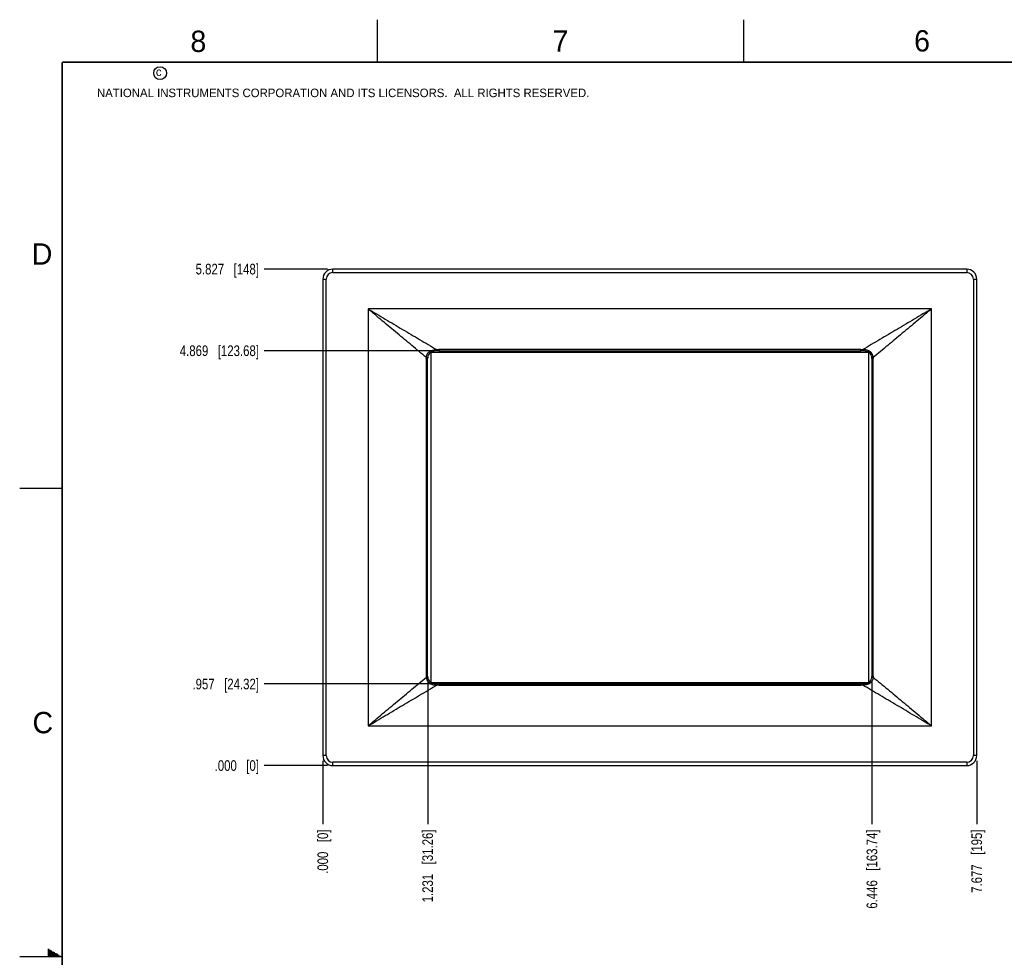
# Model space of a CAD drawing. Header units: inches. Extents: x 0 to 34, y 0 to 22.
# Tile 2 of 17: x 0 to 11.6, y 11 to 22. Entities that reach past the tile are written whole.
import ezdxf

# ---------------------------------------------------------------- set-up
doc = ezdxf.new("R2010")
doc.units = ezdxf.units.IN
doc.header["$LTSCALE"] = 1.87
doc.header["$MEASUREMENT"] = 0
doc.layers.get('0').update_dxf_attribs({"linetype": 'CONTINUOUS'})
doc.layers.add('DIMENSIONS', color=7, linetype='CONTINUOUS')
doc.styles.get("Standard").update_dxf_attribs({"font": 'txt', "width": 0.8})
doc.styles.add('TEXTSTYLE_2', font='txt')
doc.dimstyles.new('DIMSTYLE_1', dxfattribs={"dimtxt": 0.125, "dimasz": 0.18, "dimexe": 0.18, "dimexo": 0.0625, "dimgap": 0.09, "dimtad": 0, "dimtih": 1, "dimtoh": 1, "dimdec": 3, "dimzin": 4, "dimdsep": 46, "dimtxsty": 'STANDARD', "dimblk": '_FILLED', "dimblk1": '_FILLED', "dimblk2": '_FILLED', "dimcen": 0.09, "dimadec": 0, "dimazin": 0, "dimtp": 0.01, "dimtm": 0.01, "dimtfac": 1, "dimtdec": 3, "dimtofl": 0, "dimtmove": 0, "dimatfit": 3, "dimldrblk": '_FILLED', "dimfxl": 1, "dimtolj": 1, "dimtzin": 4, "dimarcsym": 0})

# ---------------------------------------------------------------- blocks, each defined once
blk = doc.blocks.new('*D0')
at = {"layer": 'DIMENSIONS', "color": 2, "linetype": 'CONTINUOUS'}
blk.add_line((4.79, 14.232), (4.79, 12.558), dxfattribs=at)
at = {"layer": 'DIMENSIONS', "color": 2, "linetype": 'CONTINUOUS', "insert": (4.727, 12.495), "char_height": 0.125, "width": 1.325, "attachment_point": 3, "rotation": 90, "line_spacing_factor": 0.9}
blk.add_mtext('1.231{\\Ftxt.shx;\\W1.000000;\\H0.125000; }[31.26]', dxfattribs=at)
blk = doc.blocks.new('_FILLED')
at = {"color": 0, "linetype": 'BYBLOCK'}
blk.add_solid([(0, 0), (-1, 0.174), (-1, -0.174)], dxfattribs=at)
blk = doc.blocks.new('*D1')
at = {"layer": 'DIMENSIONS', "color": 2, "linetype": 'CONTINUOUS'}
blk.add_line((3.559, 13.301), (3.559, 12.558), dxfattribs=at)
at = {"layer": 'DIMENSIONS', "color": 2, "linetype": 'CONTINUOUS', "insert": (3.496, 12.495), "char_height": 0.125, "width": 0.825, "attachment_point": 3, "rotation": 90, "line_spacing_factor": 0.9}
blk.add_mtext('.000{\\Ftxt.shx;\\W1.000000;\\H0.125000; }[0]', dxfattribs=at)
blk = doc.blocks.new('*D2')
at = {"layer": 'DIMENSIONS', "color": 2, "linetype": 'CONTINUOUS'}
blk.add_line((10.005, 14.232), (10.005, 12.558), dxfattribs=at)
at = {"layer": 'DIMENSIONS', "color": 2, "linetype": 'CONTINUOUS', "insert": (9.943, 12.495), "char_height": 0.125, "width": 1.425, "attachment_point": 3, "rotation": 90, "line_spacing_factor": 0.9}
blk.add_mtext('6.446{\\Ftxt.shx;\\W1.000000;\\H0.125000; }[163.74]', dxfattribs=at)
blk = doc.blocks.new('*D3')
at = {"layer": 'DIMENSIONS', "color": 2, "linetype": 'CONTINUOUS'}
blk.add_line((11.236, 13.301), (11.236, 12.558), dxfattribs=at)
at = {"layer": 'DIMENSIONS', "color": 2, "linetype": 'CONTINUOUS', "insert": (11.173, 12.495), "char_height": 0.125, "width": 1.125, "attachment_point": 3, "rotation": 90, "line_spacing_factor": 0.9}
blk.add_mtext('7.677{\\Ftxt.shx;\\W1.000000;\\H0.125000; }[195]', dxfattribs=at)
blk = doc.blocks.new('*D4')
at = {"layer": 'DIMENSIONS', "color": 2, "linetype": 'CONTINUOUS'}
blk.add_line((4.856, 14.203), (2.871, 14.203), dxfattribs=at)
at = {"layer": 'DIMENSIONS', "color": 2, "linetype": 'CONTINUOUS', "insert": (2.809, 14.265), "char_height": 0.125, "width": 1.225, "attachment_point": 3, "line_spacing_factor": 0.9}
blk.add_mtext('.957{\\Ftxt.shx;\\W1.000000;\\H0.125000; }[24.32]', dxfattribs=at)
blk = doc.blocks.new('*D5')
at = {"layer": 'DIMENSIONS', "color": 2, "linetype": 'CONTINUOUS'}
blk.add_line((3.614, 13.245), (2.871, 13.245), dxfattribs=at)
at = {"layer": 'DIMENSIONS', "color": 2, "linetype": 'CONTINUOUS', "insert": (2.809, 13.308), "char_height": 0.125, "width": 0.825, "attachment_point": 3, "line_spacing_factor": 0.9}
blk.add_mtext('.000{\\Ftxt.shx;\\W1.000000;\\H0.125000; }[0]', dxfattribs=at)
blk = doc.blocks.new('*D6')
at = {"layer": 'DIMENSIONS', "color": 2, "linetype": 'CONTINUOUS'}
blk.add_line((4.856, 18.115), (2.871, 18.115), dxfattribs=at)
at = {"layer": 'DIMENSIONS', "color": 2, "linetype": 'CONTINUOUS', "insert": (2.809, 18.177), "char_height": 0.125, "width": 1.425, "attachment_point": 3, "line_spacing_factor": 0.9}
blk.add_mtext('4.869{\\Ftxt.shx;\\W1.000000;\\H0.125000; }[123.68]', dxfattribs=at)
blk = doc.blocks.new('*D7')
at = {"layer": 'DIMENSIONS', "color": 2, "linetype": 'CONTINUOUS'}
blk.add_line((3.614, 19.072), (2.871, 19.072), dxfattribs=at)
at = {"layer": 'DIMENSIONS', "color": 2, "linetype": 'CONTINUOUS', "insert": (2.809, 19.135), "char_height": 0.125, "width": 1.125, "attachment_point": 3, "line_spacing_factor": 0.9}
blk.add_mtext('5.827{\\Ftxt.shx;\\W1.000000;\\H0.125000; }[148]', dxfattribs=at)

msp = doc.modelspace()

# ---------------------------------------------------------------- linework, layer by layer
at = {"color": 2, "linetype": 'CONTINUOUS'}
for p, q in [((4.2, 21.5), (4.2, 22)), ((8.5, 21.5), (8.5, 22)), ((0, 16.5), (0.5, 16.5)), ((0.5, 11), (0, 11)), ((0.3303, 11.09), (0.3441, 11.09)), ((0.3303, 11.08), (0.3614, 11.08)), ((0.3303, 11.07), (0.3788, 11.07)), ((0.3303, 11.06), (0.3961, 11.06)), ((0.3303, 11.05), (0.4134, 11.05)), ((0.3303, 11.04), (0.4307, 11.04)), ((0.3303, 11.03), (0.448, 11.03)), ((0.3303, 11.02), (0.4654, 11.02)), ((0.3303, 11.01), (0.4827, 11.01))]:
    msp.add_line(p, q, dxfattribs=at)
at = {"color": 7, "linetype": 'CONTINUOUS'}
for p, q in [((3.6769, 19.0326), (3.6769, 19.072)), ((11.1179, 19.072), (3.6769, 19.072)), ((3.6769, 19.0326), (11.1179, 19.0326)), ((11.1179, 19.072), (11.1179, 19.0326)), ((3.5588, 18.9539), (3.5588, 13.3634)), ((3.5588, 18.9539), (3.5982, 18.9539)), ((3.5982, 13.3633), (3.5982, 18.9539)), ((11.1966, 18.9539), (11.236, 18.9539)), ((11.1966, 18.9539), (11.1966, 13.3633)), ((11.236, 13.3634), (11.236, 18.9539)), ((4.0896, 18.6063), (4.0896, 13.711)), ((10.7051, 18.6063), (4.0896, 18.6063)), ((10.7051, 13.711), (10.7051, 18.6063)), ((4.8265, 18.0951), (4.8265, 14.2222)), ((9.9673, 18.0956), (4.8274, 18.0956)), ((4.919, 18.1282), (4.919, 18.1145)), ((9.8758, 18.1282), (4.919, 18.1282)), ((4.919, 18.1145), (9.8758, 18.1145)), ((9.8758, 18.1145), (9.8758, 18.1282)), ((9.9682, 14.2222), (9.9682, 18.0951)), ((4.7741, 18.0224), (4.7741, 14.2949)), ((4.7895, 18.0224), (4.7741, 18.0224)), ((4.7895, 14.2949), (4.7895, 18.0224)), ((10.0207, 18.0224), (10.0053, 18.0224)), ((10.0053, 18.0224), (10.0053, 14.2949)), ((10.0207, 14.2949), (10.0207, 18.0224)), ((4.7741, 14.2949), (4.7895, 14.2949)), ((4.8274, 14.2216), (9.9673, 14.2216)), ((10.0053, 14.2949), (10.0207, 14.2949)), ((4.919, 14.2027), (4.919, 14.189)), ((9.8758, 14.2027), (4.919, 14.2027)), ((4.919, 14.189), (9.8758, 14.189)), ((9.8758, 14.189), (9.8758, 14.2027)), ((4.0896, 13.711), (10.7051, 13.711)), ((3.5982, 13.3634), (3.5588, 13.3634)), ((11.236, 13.3634), (11.1966, 13.3634)), ((3.6769, 13.2452), (3.6769, 13.2846)), ((11.1179, 13.2846), (3.6769, 13.2846)), ((3.6769, 13.2452), (11.1179, 13.2452)), ((11.1179, 13.2846), (11.1179, 13.2452))]:
    msp.add_line(p, q, dxfattribs=at)
at = {"color": 7, "linetype": 'CONTINUOUS', "const_width": 0.02}
for points in [[(0.5, 21.5), (0.5, 0.5)], [(33.5, 21.5), (0.5, 21.5)]]:
    msp.add_lwpolyline(points, dxfattribs=at)
at = {"color": 2, "linetype": 'CONTINUOUS'}
msp.add_circle((1.6484, 21.3727), 0.0754, dxfattribs=at)
at = {"color": 7, "linetype": 'CONTINUOUS'}
for centre, radius, start, end in [((3.6769, 18.9539), 0.1181, 90, 180), ((3.6769, 18.9539), 0.0787, 90.00374, 180.00046), ((11.1179, 18.9539), 0.1181, 0, 90), ((11.1179, 18.9539), 0.0787, 0.00257, 90.00019), ((3.6769, 13.3634), 0.1181, 180, 270), ((3.6769, 13.3634), 0.0787, 180.00372, 270.00044), ((11.1179, 13.3634), 0.1181, 270, 360), ((11.1179, 13.3634), 0.0787, 270.00438, 359.99837)]:
    msp.add_arc(centre, radius, start, end, dxfattribs=at)
for points, knots in [([(4.7746, 18.0347), (4.7177, 18.0817), (4.6322, 18.1526), (4.5184, 18.2474), (4.4041, 18.3428), (4.2612, 18.4624), (4.1469, 18.5583), (4.0896, 18.6063)], [0, 0, 0, 0, 0.2484173, 0.3731691, 0.4982023, 0.7488805, 1, 1, 1, 1]), ([(4.0896, 18.6063), (4.1571, 18.5661), (4.2582, 18.5058), (4.393, 18.4255), (4.494, 18.3655), (4.5949, 18.3056), (4.6956, 18.246), (4.7962, 18.1866), (4.8633, 18.1472), (4.8968, 18.1276)], [0, 0, 0, 0, 0.2509893, 0.3763625, 0.5015893, 0.6266191, 0.7514002, 0.8758792, 1, 1, 1, 1]), ([(10.7051, 18.6063), (10.6377, 18.5661), (10.5366, 18.5058), (10.4018, 18.4255), (10.3008, 18.3655), (10.1999, 18.3056), (10.0991, 18.246), (9.9985, 18.1866), (9.9315, 18.1472), (9.898, 18.1276)], [0, 0, 0, 0, 0.2509893, 0.3763625, 0.5015893, 0.6266191, 0.7514002, 0.8758792, 1, 1, 1, 1]), ([(10.7051, 18.6063), (10.6479, 18.5583), (10.5336, 18.4624), (10.3622, 18.319), (10.1911, 18.1763), (10.0771, 18.0817), (10.0202, 18.0347)], [0, 0, 0, 0, 0.2511195, 0.5017977, 0.7515827, 1, 1, 1, 1]), ([(4.7741, 18.0224), (4.7741, 18.0234), (4.7741, 18.0275), (4.7743, 18.0316), (4.7746, 18.0347)], [0, 0, 0, 0, 0.2500411, 1, 1, 1, 1]), ([(4.7746, 18.0347), (4.7747, 18.0365), (4.7749, 18.0392), (4.7753, 18.0427), (4.7758, 18.0462), (4.7766, 18.0506), (4.7779, 18.0558), (4.7794, 18.061), (4.7818, 18.0677), (4.7848, 18.0742), (4.7884, 18.0804), (4.7914, 18.0848), (4.7941, 18.0883), (4.7964, 18.091), (4.7988, 18.0936), (4.802, 18.0968), (4.8074, 18.1014), (4.8132, 18.1056), (4.8193, 18.1093), (4.8241, 18.1118), (4.8289, 18.1141), (4.8339, 18.1162), (4.8389, 18.118), (4.844, 18.1196), (4.8491, 18.1211), (4.8595, 18.1236), (4.8701, 18.1254), (4.8807, 18.1265), (4.8861, 18.127), (4.8914, 18.1273), (4.895, 18.1275), (4.8968, 18.1276)], [0, 0, 0, 0, 0.0312523, 0.0468803, 0.0625079, 0.0937607, 0.1250137, 0.1562669, 0.1875204, 0.2499982, 0.281252, 0.3125058, 0.3437595, 0.3593886, 0.3750175, 0.4062713, 0.4375249, 0.5000059, 0.531259, 0.5625119, 0.5937649, 0.6250181, 0.6562711, 0.687524, 0.7187773, 0.7500304, 0.8749866, 0.9062403, 0.9374939, 0.9687475, 1, 1, 1, 1]), ([(4.7746, 18.0347), (4.7757, 18.0346), (4.7772, 18.0345), (4.7792, 18.0343), (4.7807, 18.0341), (4.7821, 18.034), (4.7833, 18.0339), (4.7845, 18.0338), (4.7856, 18.0336), (4.7866, 18.0335), (4.7874, 18.0334), (4.7881, 18.0334), (4.7885, 18.0333), (4.7888, 18.0333), (4.7891, 18.0332), (4.7893, 18.0332), (4.7895, 18.0332), (4.7897, 18.0331), (4.7898, 18.0331), (4.7899, 18.0331), (4.7899, 18.0331), (4.7899, 18.0331), (4.7899, 18.0331), (4.7899, 18.0331), (4.7899, 18.0331), (4.7899, 18.033)], [0, 0, 0, 0, 0.2055257, 0.3034894, 0.3973168, 0.4863355, 0.5699115, 0.6474484, 0.7183933, 0.7822405, 0.8385355, 0.8868785, 0.9079589, 0.9269274, 0.9437517, 0.9584019, 0.9708545, 0.9810894, 0.9890938, 0.9948647, 0.996918, 0.9984272, 0.9989853, 0.9994213, 1, 1, 1, 1]), ([(4.898, 18.1139), (4.8929, 18.1136), (4.8774, 18.1122), (4.8525, 18.1075), (4.8253, 18.0962), (4.8039, 18.0774), (4.7931, 18.0548), (4.7905, 18.0394), (4.7899, 18.033)], [0, 0, 0, 0, 0.1025839, 0.3135834, 0.5076566, 0.6881901, 0.872232, 1, 1, 1, 1]), ([(4.8968, 18.1276), (4.9023, 18.1279), (4.9097, 18.1282), (4.9171, 18.1282), (4.919, 18.1282)], [0, 0, 0, 0, 0.749968, 1, 1, 1, 1]), ([(4.898, 18.1139), (4.898, 18.1139), (4.898, 18.1139), (4.898, 18.1139), (4.898, 18.1139), (4.898, 18.114), (4.898, 18.114), (4.8979, 18.1141), (4.8979, 18.1142), (4.8979, 18.1143), (4.8979, 18.1145), (4.8978, 18.1147), (4.8978, 18.1149), (4.8978, 18.1151), (4.8977, 18.1155), (4.8977, 18.1161), (4.8976, 18.1168), (4.8975, 18.1177), (4.8974, 18.1187), (4.8974, 18.1197), (4.8973, 18.1209), (4.8972, 18.1221), (4.8971, 18.1234), (4.8969, 18.1252), (4.8968, 18.1266), (4.8968, 18.1276)], [0, 0, 0, 0, 0.0006327, 0.0016439, 0.003149, 0.0051804, 0.0077505, 0.0108646, 0.0187308, 0.0287817, 0.0410093, 0.055397, 0.0719256, 0.0905705, 0.1113032, 0.1589041, 0.2144363, 0.2775562, 0.3478726, 0.4249492, 0.5083073, 0.5974287, 0.6917602, 0.790711, 1, 1, 1, 1]), ([(9.8758, 18.1282), (9.8776, 18.1282), (9.885, 18.1282), (9.8924, 18.1279), (9.898, 18.1276)], [0, 0, 0, 0, 0.2500321, 1, 1, 1, 1]), ([(9.898, 18.1276), (9.8979, 18.1266), (9.8978, 18.1252), (9.8977, 18.1234), (9.8976, 18.1221), (9.8975, 18.1209), (9.8974, 18.1197), (9.8973, 18.1187), (9.8972, 18.1177), (9.8972, 18.1168), (9.8971, 18.1161), (9.897, 18.1155), (9.897, 18.1151), (9.8969, 18.1149), (9.8969, 18.1147), (9.8969, 18.1145), (9.8969, 18.1143), (9.8968, 18.1142), (9.8968, 18.1141), (9.8968, 18.114), (9.8968, 18.114), (9.8968, 18.1139), (9.8968, 18.1139), (9.8968, 18.1139), (9.8968, 18.1139), (9.8968, 18.1139)], [0, 0, 0, 0, 0.2092881, 0.3082385, 0.4025695, 0.4916904, 0.5750482, 0.6521246, 0.7224408, 0.7855606, 0.8410928, 0.8886939, 0.9094268, 0.9280718, 0.9446006, 0.9589887, 0.9712166, 0.9812678, 0.9891344, 0.9922487, 0.9948189, 0.9968506, 0.9983559, 0.9993673, 1, 1, 1, 1]), ([(10.0048, 18.033), (10.0043, 18.0394), (10.0017, 18.0548), (9.9909, 18.0774), (9.9695, 18.0962), (9.9423, 18.1075), (9.9174, 18.1122), (9.9018, 18.1136), (9.8968, 18.1139)], [0, 0, 0, 0, 0.1277673, 0.3118092, 0.4923428, 0.6864162, 0.8974159, 1, 1, 1, 1]), ([(10.0202, 18.0347), (10.02, 18.0365), (10.0198, 18.04), (10.0191, 18.0453), (10.0181, 18.0506), (10.0169, 18.0558), (10.0154, 18.061), (10.0136, 18.066), (10.0115, 18.0709), (10.0091, 18.0757), (10.0064, 18.0804), (10.0039, 18.0841), (10.0018, 18.0869), (9.9995, 18.0897), (9.9966, 18.093), (9.9927, 18.0968), (9.9873, 18.1014), (9.9815, 18.1056), (9.9754, 18.1093), (9.9691, 18.1127), (9.9609, 18.1163), (9.9525, 18.1191), (9.9456, 18.1211), (9.9387, 18.1228), (9.9299, 18.1245), (9.9211, 18.1258), (9.914, 18.1265), (9.9069, 18.1271), (9.9016, 18.1274), (9.898, 18.1276)], [0, 0, 0, 0, 0.031251, 0.0625032, 0.0937544, 0.1250061, 0.1562579, 0.1875101, 0.2187624, 0.250015, 0.2812674, 0.31252, 0.3281483, 0.3437768, 0.3750292, 0.4062817, 0.437534, 0.5000124, 0.5312641, 0.5625157, 0.6250026, 0.6874938, 0.7187457, 0.7499974, 0.8124946, 0.8749934, 0.9062458, 0.937499, 1, 1, 1, 1]), ([(10.0202, 18.0347), (10.0191, 18.0346), (10.0175, 18.0345), (10.0155, 18.0343), (10.0141, 18.0341), (10.0127, 18.034), (10.0114, 18.0339), (10.0102, 18.0338), (10.0092, 18.0336), (10.0082, 18.0335), (10.0073, 18.0334), (10.0067, 18.0334), (10.0062, 18.0333), (10.0059, 18.0333), (10.0057, 18.0332), (10.0055, 18.0332), (10.0053, 18.0332), (10.0051, 18.0331), (10.005, 18.0331), (10.0049, 18.0331), (10.0049, 18.0331), (10.0048, 18.0331), (10.0048, 18.0331), (10.0048, 18.0331), (10.0048, 18.0331), (10.0048, 18.033)], [0, 0, 0, 0, 0.2055237, 0.3034866, 0.3973133, 0.4863314, 0.569907, 0.6474436, 0.7183884, 0.7822357, 0.838531, 0.8868744, 0.9079551, 0.9269239, 0.9437486, 0.9583993, 0.9708523, 0.9810878, 0.9890927, 0.9948641, 0.9969177, 0.998427, 0.9989853, 0.9994214, 1, 1, 1, 1]), ([(10.0202, 18.0347), (10.0202, 18.0337), (10.0205, 18.0296), (10.0207, 18.0255), (10.0207, 18.0224)], [0, 0, 0, 0, 0.2500069, 1, 1, 1, 1]), ([(4.0896, 13.711), (4.1469, 13.759), (4.2612, 13.8548), (4.4326, 13.9983), (4.6036, 14.1409), (4.7177, 14.2355), (4.7746, 14.2826)], [0, 0, 0, 0, 0.2511195, 0.5017977, 0.7515827, 1, 1, 1, 1]), ([(4.7746, 14.2826), (4.7745, 14.2836), (4.7742, 14.2877), (4.7741, 14.2918), (4.7741, 14.2949)], [0, 0, 0, 0, 0.2500069, 1, 1, 1, 1]), ([(4.7746, 14.2826), (4.7757, 14.2826), (4.7772, 14.2828), (4.7792, 14.283), (4.7807, 14.2831), (4.7821, 14.2832), (4.7833, 14.2834), (4.7845, 14.2835), (4.7856, 14.2836), (4.7866, 14.2837), (4.7874, 14.2838), (4.7881, 14.2839), (4.7885, 14.2839), (4.7888, 14.284), (4.7891, 14.284), (4.7893, 14.2841), (4.7895, 14.2841), (4.7897, 14.2841), (4.7898, 14.2841), (4.7899, 14.2842), (4.7899, 14.2842), (4.7899, 14.2842), (4.7899, 14.2842), (4.7899, 14.2842), (4.7899, 14.2842), (4.7899, 14.2842)], [0, 0, 0, 0, 0.2055237, 0.3034866, 0.3973133, 0.4863314, 0.569907, 0.6474436, 0.7183884, 0.7822357, 0.838531, 0.8868744, 0.9079551, 0.9269239, 0.9437486, 0.9583993, 0.9708523, 0.9810878, 0.9890927, 0.9948641, 0.9969177, 0.998427, 0.9989853, 0.9994214, 1, 1, 1, 1]), ([(4.7746, 14.2826), (4.7747, 14.2808), (4.775, 14.2772), (4.7757, 14.2719), (4.7766, 14.2666), (4.7779, 14.2614), (4.7794, 14.2563), (4.7812, 14.2512), (4.7833, 14.2463), (4.7857, 14.2415), (4.7884, 14.2369), (4.7908, 14.2332), (4.793, 14.2303), (4.7952, 14.2276), (4.7982, 14.2242), (4.802, 14.2205), (4.8074, 14.2158), (4.8132, 14.2116), (4.8193, 14.2079), (4.8256, 14.2046), (4.8338, 14.201), (4.8423, 14.1981), (4.8491, 14.1962), (4.8561, 14.1945), (4.8648, 14.1927), (4.8736, 14.1915), (4.8807, 14.1907), (4.8879, 14.1901), (4.8932, 14.1898), (4.8968, 14.1897)], [0, 0, 0, 0, 0.031251, 0.0625032, 0.0937544, 0.1250061, 0.1562579, 0.1875101, 0.2187624, 0.250015, 0.2812674, 0.31252, 0.3281483, 0.3437768, 0.3750292, 0.4062817, 0.437534, 0.5000124, 0.5312641, 0.5625157, 0.6250026, 0.6874938, 0.7187457, 0.7499974, 0.8124946, 0.8749934, 0.9062458, 0.937499, 1, 1, 1, 1]), ([(4.7899, 14.2842), (4.7905, 14.2779), (4.7931, 14.2625), (4.8039, 14.2398), (4.8253, 14.2211), (4.8525, 14.2098), (4.8774, 14.2051), (4.8929, 14.2037), (4.898, 14.2034)], [0, 0, 0, 0, 0.1277673, 0.3118092, 0.4923428, 0.6864162, 0.8974159, 1, 1, 1, 1]), ([(9.8968, 14.2034), (9.9018, 14.2037), (9.9174, 14.2051), (9.9423, 14.2098), (9.9695, 14.2211), (9.9909, 14.2398), (10.0017, 14.2625), (10.0043, 14.2779), (10.0048, 14.2842)], [0, 0, 0, 0, 0.1025839, 0.3135834, 0.5076566, 0.6881901, 0.872232, 1, 1, 1, 1]), ([(10.0202, 14.2825), (10.02, 14.2808), (10.0198, 14.2781), (10.0194, 14.2746), (10.0189, 14.271), (10.0181, 14.2666), (10.0169, 14.2614), (10.0154, 14.2563), (10.013, 14.2496), (10.01, 14.2431), (10.0064, 14.2369), (10.0034, 14.2325), (10.0007, 14.2289), (9.9983, 14.2262), (9.9959, 14.2236), (9.9927, 14.2205), (9.9873, 14.2158), (9.9815, 14.2116), (9.9754, 14.2079), (9.9707, 14.2054), (9.9659, 14.2032), (9.9609, 14.2011), (9.9559, 14.1993), (9.9508, 14.1976), (9.9456, 14.1962), (9.9352, 14.1936), (9.9247, 14.1919), (9.914, 14.1907), (9.9087, 14.1903), (9.9033, 14.1899), (9.8998, 14.1898), (9.898, 14.1897)], [0, 0, 0, 0, 0.0312523, 0.0468803, 0.0625079, 0.0937607, 0.1250137, 0.1562669, 0.1875204, 0.2499982, 0.281252, 0.3125058, 0.3437595, 0.3593886, 0.3750175, 0.4062713, 0.4375249, 0.5000059, 0.531259, 0.5625119, 0.5937649, 0.6250181, 0.6562711, 0.687524, 0.7187773, 0.7500304, 0.8749866, 0.9062403, 0.9374939, 0.9687475, 1, 1, 1, 1]), ([(10.0202, 14.2826), (10.0191, 14.2826), (10.0175, 14.2828), (10.0155, 14.283), (10.0141, 14.2831), (10.0127, 14.2832), (10.0114, 14.2834), (10.0102, 14.2835), (10.0092, 14.2836), (10.0082, 14.2837), (10.0073, 14.2838), (10.0067, 14.2839), (10.0062, 14.2839), (10.0059, 14.284), (10.0057, 14.284), (10.0055, 14.2841), (10.0053, 14.2841), (10.0051, 14.2841), (10.005, 14.2841), (10.0049, 14.2842), (10.0049, 14.2842), (10.0048, 14.2842), (10.0048, 14.2842), (10.0048, 14.2842), (10.0048, 14.2842), (10.0048, 14.2842)], [0, 0, 0, 0, 0.2055257, 0.3034894, 0.3973168, 0.4863355, 0.5699115, 0.6474484, 0.7183933, 0.7822405, 0.8385355, 0.8868785, 0.9079589, 0.9269274, 0.9437517, 0.9584019, 0.9708545, 0.9810894, 0.9890938, 0.9948647, 0.996918, 0.9984272, 0.9989853, 0.9994213, 1, 1, 1, 1]), ([(10.0207, 14.2949), (10.0207, 14.2938), (10.0206, 14.2897), (10.0204, 14.2856), (10.0202, 14.2826)], [0, 0, 0, 0, 0.2500411, 1, 1, 1, 1]), ([(10.0202, 14.2826), (10.0771, 14.2355), (10.1625, 14.1647), (10.2764, 14.0699), (10.3906, 13.9745), (10.5336, 13.8548), (10.6479, 13.759), (10.7051, 13.711)], [0, 0, 0, 0, 0.2484173, 0.3731691, 0.4982023, 0.7488805, 1, 1, 1, 1]), ([(4.0896, 13.711), (4.1571, 13.7512), (4.2582, 13.8115), (4.393, 13.8918), (4.494, 13.9518), (4.5949, 14.0117), (4.6956, 14.0713), (4.7962, 14.1306), (4.8633, 14.17), (4.8968, 14.1897)], [0, 0, 0, 0, 0.2509893, 0.3763625, 0.5015893, 0.6266191, 0.7514002, 0.8758792, 1, 1, 1, 1]), ([(4.8968, 14.1897), (4.8968, 14.1906), (4.8969, 14.1921), (4.8971, 14.1939), (4.8972, 14.1952), (4.8973, 14.1964), (4.8974, 14.1975), (4.8974, 14.1986), (4.8975, 14.1995), (4.8976, 14.2004), (4.8977, 14.2012), (4.8977, 14.2017), (4.8978, 14.2021), (4.8978, 14.2024), (4.8978, 14.2026), (4.8979, 14.2028), (4.8979, 14.203), (4.8979, 14.2031), (4.8979, 14.2032), (4.898, 14.2033), (4.898, 14.2033), (4.898, 14.2033), (4.898, 14.2033), (4.898, 14.2033), (4.898, 14.2034), (4.898, 14.2034)], [0, 0, 0, 0, 0.2092881, 0.3082385, 0.4025695, 0.4916904, 0.5750482, 0.6521246, 0.7224408, 0.7855606, 0.8410928, 0.8886939, 0.9094268, 0.9280718, 0.9446006, 0.9589887, 0.9712166, 0.9812678, 0.9891344, 0.9922487, 0.9948189, 0.9968506, 0.9983559, 0.9993673, 1, 1, 1, 1]), ([(4.919, 14.189), (4.9171, 14.189), (4.9097, 14.1891), (4.9023, 14.1893), (4.8968, 14.1897)], [0, 0, 0, 0, 0.2500321, 1, 1, 1, 1]), ([(9.898, 14.1897), (9.8924, 14.1893), (9.885, 14.1891), (9.8776, 14.189), (9.8758, 14.189)], [0, 0, 0, 0, 0.749968, 1, 1, 1, 1]), ([(9.898, 14.1897), (9.8979, 14.1906), (9.8978, 14.1921), (9.8977, 14.1939), (9.8976, 14.1952), (9.8975, 14.1964), (9.8974, 14.1975), (9.8973, 14.1986), (9.8972, 14.1995), (9.8972, 14.2004), (9.8971, 14.2012), (9.897, 14.2017), (9.897, 14.2021), (9.8969, 14.2024), (9.8969, 14.2026), (9.8969, 14.2028), (9.8969, 14.203), (9.8968, 14.2031), (9.8968, 14.2032), (9.8968, 14.2033), (9.8968, 14.2033), (9.8968, 14.2033), (9.8968, 14.2033), (9.8968, 14.2033), (9.8968, 14.2034), (9.8968, 14.2034)], [0, 0, 0, 0, 0.2092895, 0.3082404, 0.402572, 0.4916934, 0.5750516, 0.6521283, 0.7224449, 0.785565, 0.8410974, 0.8886987, 0.9094316, 0.9280766, 0.9446055, 0.9589934, 0.9712212, 0.9812723, 0.9891385, 0.9922526, 0.9948226, 0.9968538, 0.9983585, 0.9993689, 1, 1, 1, 1]), ([(10.7051, 13.711), (10.6377, 13.7512), (10.5366, 13.8115), (10.4018, 13.8918), (10.3008, 13.9518), (10.1999, 14.0117), (10.0991, 14.0713), (9.9985, 14.1306), (9.9315, 14.17), (9.898, 14.1897)], [0, 0, 0, 0, 0.2509893, 0.3763625, 0.5015893, 0.6266191, 0.7514002, 0.8758792, 1, 1, 1, 1])]:
    msp.add_open_spline(points, degree=3, knots=knots, dxfattribs=at)
for points in [[(4.919, 18.1145), (4.912, 18.1145), (4.905, 18.1143), (4.898, 18.1139)], [(9.8968, 18.1139), (9.8898, 18.1143), (9.8828, 18.1145), (9.8758, 18.1145)], [(4.7899, 18.033), (4.7896, 18.0295), (4.7895, 18.0259), (4.7895, 18.0224)], [(10.0053, 18.0224), (10.0053, 18.0259), (10.0051, 18.0295), (10.0048, 18.033)], [(4.7895, 14.2949), (4.7895, 14.2913), (4.7896, 14.2878), (4.7899, 14.2842)], [(10.0048, 14.2842), (10.0051, 14.2878), (10.0053, 14.2913), (10.0053, 14.2949)], [(4.898, 14.2034), (4.905, 14.2029), (4.912, 14.2027), (4.919, 14.2027)], [(9.8758, 14.2027), (9.8828, 14.2027), (9.8898, 14.2029), (9.8968, 14.2034)]]:
    msp.add_open_spline(points, degree=3, dxfattribs=at)

# ---------------------------------------------------------------- texts
at = {"color": 2, "linetype": 'CONTINUOUS', "attachment_point": 1, "line_spacing_factor": 0.9, "style": 'TEXTSTYLE_2'}
for s, insert, char_height, width in [('8', (2.0046, 21.8713), 0.25, 0.25), ('7', (6.2556, 21.8743), 0.25, 0.25), ('6', (10.5012, 21.8772), 0.25, 0.25), ('c', (1.599, 21.4388), 0.1, 0.1), ('NATIONAL INSTRUMENTS CORPORATION AND ITS LICENSORS.  ALL RIGHTS RESERVED.', (0.9071, 21.1911), 0.1, 7.3), ('D', (0.1424, 19.375), 0.25, 0.25), ('C', (0.1508, 13.8746), 0.25, 0.25)]:
    msp.add_mtext(s, dxfattribs=dict(at, insert=insert, char_height=char_height, width=width))

# ---------------------------------------------------------------- dimensions: what is measured, and where the dimension line sits
at = {"layer": 'DIMENSIONS', "color": 2, "linetype": 'CONTINUOUS'}
for feature_location, offset, dtype, origin, picture, middle in [((3.6144, 19.072), (-0.7431, 0), 0, (3.6769, 13.2452), '*D7', (1.9463, 19.072)), ((4.8565, 18.1145), (-1.9852, 0), 0, (4.919, 13.2452), '*D6', (1.7963, 18.1145)), ((4.8565, 14.20272), (-1.9852, 0), 0, (3.67691, 13.24524), '*D4', (1.9463, 14.20272)), ((10.00525, 14.23236), (0, -1.67462), 1, (3.5588, 14.29486), '*D2', (10.16208, 11.51454)), ((4.7895, 14.2324), (0, -1.6746), 1, (3.5588, 13.3634), '*D0', (4.9239, 11.5645)), ((3.6144074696, 13.2452414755), (-0.7431102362, 0), 0, (3.6769074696, 13.2452414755), '*D5', (2.1462972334, 13.2452414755)), ((3.5587972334, 13.3008517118), (0, -0.7431102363), 1, (3.5587972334, 13.3633517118), '*D1', (3.6708156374, 11.8592423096)), ((11.236, 13.3009), (0, -0.7431), 1, (3.5588, 13.3634), '*D3', (11.3704, 11.6645))]:
    dim = msp.add_ordinate_dim(feature_location=feature_location, offset=offset, dtype=dtype, origin=origin, dimstyle='DIMSTYLE_1', dxfattribs=at)
    dim.commit()
    dim.dimension.update_dxf_attribs({"geometry": picture, "text_midpoint": middle})

doc.saveas('drawing.dxf')
